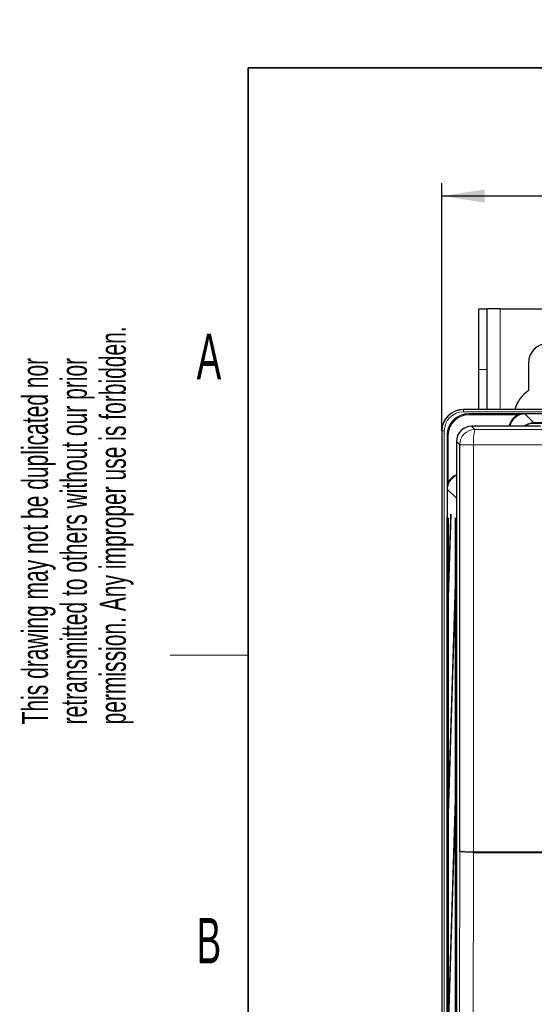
# Model space of a CAD drawing. Header units: millimetres. Extents: x 5 to 418, y 2 to 292.
# Tile 20 of 49: x 8 to 48, y 210 to 286. Entities that reach past the tile are written whole.
import ezdxf

# ---------------------------------------------------------------- set-up
doc = ezdxf.new("R2010")
doc.units = ezdxf.units.MM
doc.layers.add('SLD-0', color=7, linetype='Continuous')
doc.styles.add('SLDTEXTSTYLE0', font='TXT', dxfattribs={"width": 0.605})
doc.dimstyles.new('SLDDIMSTYLE0', dxfattribs={"dimtxt": 3.5, "dimasz": 3.302, "dimexe": 0, "dimexo": 0.0625, "dimgap": 0.875, "dimtad": 1, "dimlfac": 3, "dimrnd": 1e-09, "dimzin": 12, "dimdsep": 46, "dimtxsty": 'SLDTEXTSTYLE0', "dimsah": 1, "dimcen": 0.09, "dimadec": 0, "dimazin": 3, "dimtfac": 1, "dimtofl": 0, "dimtmove": 0, "dimatfit": 3, "dimfxl": 1, "dimfrac": 2, "dimtolj": 1, "dimtzin": 12, "dimarcsym": 0})

# ---------------------------------------------------------------- blocks, each defined once
blk = doc.blocks.new('_D_1')
at = {"layer": 'SLD-0', "color": 7}
for p, q in [((40.925, 254.515), (40.925, 273.612)), ((123.925, 254.515), (123.925, 273.612)), ((123.925, 272.612), (40.925, 272.612))]:
    blk.add_line(p, q, dxfattribs=at)
for points in [[(40.925, 272.612), (44.227, 272.104), (44.227, 273.12)], [(123.925, 272.612), (120.623, 273.12), (120.623, 272.104)]]:
    blk.add_solid(points, dxfattribs=at)
at = {"layer": 'SLD-0', "color": 7, "insert": (78.414, 277.124), "char_height": 3.5, "attachment_point": 1, "style": 'SLDTEXTSTYLE0'}
blk.add_mtext('249', dxfattribs=at)

msp = doc.modelspace()

# ---------------------------------------------------------------- linework, layer by layer
at = {"color": 7, "linetype": 'Continuous', "lineweight": 25}
for p, q in [((43.7578, 263.9154), (44.4245, 263.9154)), ((43.7578, 259.2487), (43.7578, 263.9154)), ((44.4245, 259.2487), (44.4245, 263.9154)), ((45.4245, 263.9154), (44.4245, 263.9154)), ((45.4245, 263.9154), (53.4245, 263.9154)), ((47.5912, 259.7487), (47.5912, 257.6202)), ((43.7578, 256.1821), (43.7578, 259.2487)), ((44.4245, 256.1821), (44.4245, 259.2487)), ((122.2578, 256.1821), (42.5912, 256.1821)), ((121.8479, 255.8475), (43.0011, 255.8475)), ((48.5119, 254.875), (43.2148, 254.875)), ((40.9245, 254.5154), (40.9245, 97.8485)), ((41.3347, 254.1811), (41.3347, 98.6681)), ((42.0483, 253.7085), (42.0483, 122.2942)), ((42.2973, 222.1384), (42.2973, 253.4586)), ((41.604, 248.1033), (41.4287, 242.4558)), ((41.6079, 247.728), (41.604, 248.1033)), ((41.4011, 247.8154), (41.4011, 102.1821)), ((41.409, 247.8154), (41.4011, 247.8154)), ((41.409, 102.1821), (41.409, 247.8154)), ((41.4326, 242.0805), (41.6079, 247.728)), ((41.9655, 247.8154), (41.9655, 122.9487)), ((41.9734, 247.8154), (41.9655, 247.8154)), ((41.9734, 122.9487), (41.9734, 247.8154)), ((41.4287, 242.4558), (41.4326, 242.0805)), ((41.4437, 242.4396), (41.4287, 242.4558)), ((41.9419, 242.3272), (41.4287, 225.7903)), ((41.9458, 241.9519), (41.9419, 242.3272)), ((41.4326, 225.415), (41.9458, 241.9519)), ((41.4287, 225.7903), (41.4326, 225.415)), ((41.4437, 225.7741), (41.4287, 225.7903)), ((41.9419, 225.6606), (41.4287, 209.1236)), ((41.4326, 208.7483), (41.9458, 225.2853)), ((41.9458, 225.2853), (41.9419, 225.6606))]:
    msp.add_line(p, q, dxfattribs=at)
at = {"color": 7, "linetype": 'Continuous', "lineweight": 18}
for p, q in [((45.4245, 256.1821), (45.4245, 263.9154)), ((43.7578, 259.2487), (44.4245, 259.2487)), ((42.5912, 256.1821), (42.5912, 256.1616)), ((42.5912, 255.995), (42.5912, 256.1616)), ((42.5912, 256.1616), (122.2578, 256.1616)), ((122.2578, 255.995), (42.5912, 255.995)), ((43.0011, 255.8475), (43.0196, 255.8295)), ((43.0196, 255.8295), (46.7723, 255.8295)), ((43.0196, 255.7628), (43.0196, 255.8295)), ((46.7723, 255.7628), (43.0196, 255.7628)), ((46.7723, 255.7628), (46.7723, 255.8295)), ((47.3255, 255.8272), (47.9923, 255.1604)), ((43.2148, 254.875), (43.4638, 254.6251)), ((47.9923, 255.1604), (47.9923, 255.0937)), ((47.9923, 255.1604), (56.9078, 255.1604)), ((48.7307, 255.0937), (47.9923, 255.0937)), ((40.9449, 254.5154), (40.9245, 254.5154)), ((41.1116, 254.5154), (40.9449, 254.5154)), ((40.9449, 97.8689), (40.9449, 254.5154)), ((41.1116, 254.5154), (41.1116, 97.8689)), ((41.3532, 254.1631), (41.3347, 254.1811)), ((41.3532, 250.5675), (41.3532, 254.1631)), ((41.4199, 254.1631), (41.3532, 254.1631)), ((41.4199, 254.1631), (41.4199, 250.5675)), ((42.2973, 253.4586), (42.0483, 253.7085)), ((43.361, 253.4586), (42.2973, 253.4586)), ((43.361, 253.4586), (43.361, 222.1052)), ((41.3532, 250.5675), (41.4199, 250.5675)), ((42.04, 249.3476), (41.3555, 250.0144)), ((42.04, 122.5863), (42.04, 249.3476)), ((42.04, 249.3476), (42.0483, 249.3476)), ((41.3052, 122.5937), (41.3052, 247.7704)), ((41.3347, 247.7704), (41.3052, 247.7704))]:
    msp.add_line(p, q, dxfattribs=at)
at = {"color": 7, "linetype": 'Continuous', "lineweight": 18, "flags": 128}
for points in [[(42.2411, 198.4863), (42.2551, 204.3704), (42.2693, 210.3669), (42.2973, 222.1384)], [(43.3619, 222.0171), (43.3565, 219.7483), (43.3345, 210.4977), (43.32, 204.446), (43.3195, 204.2162), (43.3057, 198.4297)]]:
    msp.add_lwpolyline(points, dxfattribs=at)
at = {"color": 7, "linetype": 'Continuous', "lineweight": 25}
for centre, radius, start, end in [((49.0912, 259.7487), 1.5, 0, 180), ((49.0912, 255.4154), 2.6667, 124.228866, 163.291656), ((42.5912, 254.5154), 1.6667, 90, 180)]:
    msp.add_arc(centre, radius, start, end, dxfattribs=at)
at = {"color": 7, "linetype": 'Continuous', "lineweight": 18}
for centre, radius, start, end in [((42.5912, 254.5154), 1.6463, 90, 180), ((42.5912, 254.5154), 1.4796, 90, 180), ((43.4642, 253.4581), 1.1669, 90.021156, 179.97878), ((46.8857, 253.7356), 3.5356, 165.428754, 184.493153)]:
    msp.add_arc(centre, radius, start, end, dxfattribs=at)
at = {"color": 7, "linetype": 'Continuous', "lineweight": 25}
for centre, major_axis, ratio, start_param, end_param in [((43.0016, 254.1806), (1.1941, -1.1634), 0.9997123, 2.3433015, 3.9137852), ((43.2151, 253.7081), (-0.8237, 0.8266), 0.9997203, 5.4996978, 7.0701783)]:
    msp.add_ellipse(centre, major_axis=major_axis, ratio=ratio, start_param=start_param, end_param=end_param, dxfattribs=at)
at = {"color": 7, "linetype": 'Continuous', "lineweight": 18}
for centre, major_axis, ratio, start_param, end_param in [((43.0201, 254.1626), (1.1941, -1.1634), 0.9997123, 2.3433015, 3.9137852), ((43.0201, 254.1626), (-1.1464, 1.1169), 0.9996873, 5.4848942, 7.0553779), ((47.3259, 254.6603), (-0.8724, 0.8724), 0.9996955, 5.9630352, 6.893856), ((47.3259, 254.6603), (0.8252, -0.8252), 0.9996607, 2.3563468, 3.7421786), ((47.9926, 253.9936), (0.8252, -0.8252), 0.9997302, 2.3563468, 3.0708816), ((47.9926, 253.9936), (-0.7781, 0.7781), 0.9996955, 5.4979394, 6.139515), ((42.5224, 250.014), (0.8359, -0.8144), 0.9996516, 2.7613943, 3.9137852), ((42.5224, 250.014), (0.8837, -0.8609), 0.9996873, 2.7375077, 3.4488007), ((43.2068, 249.3473), (0.8359, -0.8143), 0.999723, 3.7945234, 3.9137852), ((41.639, 247.7689), (0.1722, -0.2874), 0.9948398, 3.7469844, 4.1704042)]:
    msp.add_ellipse(centre, major_axis=major_axis, ratio=ratio, start_param=start_param, end_param=end_param, dxfattribs=at)
for points, knots in [([(46.7723, 255.8295), (46.862, 255.8293), (47.0161, 255.829), (47.1958, 255.828), (47.2906, 255.8274), (47.3243, 255.8272), (47.3255, 255.8272)], [0, 0, 0, 0, 0.47272859, 0.81220432, 0.99328438, 1, 1, 1, 1]), ([(46.7723, 255.7628), (46.8571, 255.7798), (47.0053, 255.8095), (47.1889, 255.825), (47.2885, 255.8273), (47.3242, 255.8272), (47.3255, 255.8272)], [0, 0, 0, 0, 0.4615287, 0.8068429, 0.9929651, 1, 1, 1, 1]), ([(43.4638, 254.6251), (45.4406, 254.6221), (49.3948, 254.6163), (54.7569, 254.6105), (59.5434, 254.6066), (63.7531, 254.6041), (67.9653, 254.6025), (72.1767, 254.6019), (76.3861, 254.6022), (80.5932, 254.6035), (84.8002, 254.6058), (89.1135, 254.609), (92.0225, 254.612), (93.5305, 254.6136)], [0, 0, 0, 0, 0.1187342, 0.2375068, 0.3215245, 0.4055556, 0.4896271, 0.573712, 0.6576446, 0.7415906, 0.8255769, 0.9095767, 1, 1, 1, 1]), ([(93.6034, 253.4471), (92.0901, 253.4455), (87.7662, 253.4411), (80.6232, 253.4366), (72.1743, 253.4349), (63.7231, 253.4372), (54.1105, 253.4436), (47.3308, 253.4531), (43.361, 253.4586)], [0, 0, 0, 0, 0.0904266, 0.258359, 0.4262915, 0.5943934, 0.7624952, 1, 1, 1, 1]), ([(41.3555, 250.0144), (41.3555, 250.0156), (41.3553, 250.0493), (41.3547, 250.1441), (41.3537, 250.3237), (41.3534, 250.4778), (41.3532, 250.5675)], [0, 0, 0, 0, 0.00671721, 0.18775566, 0.52716244, 1, 1, 1, 1]), ([(41.3555, 250.0144), (41.3555, 250.0157), (41.3555, 250.0514), (41.3578, 250.151), (41.3733, 250.3345), (41.4029, 250.4827), (41.4199, 250.5675)], [0, 0, 0, 0, 0.0070366, 0.1931154, 0.5383586, 1, 1, 1, 1]), ([(43.361, 222.1052), (44.8718, 222.1052), (47.6622, 222.1052), (50.4565, 222.1053), (51.7377, 222.1053)], [0, 0, 0, 0, 0.54147363, 1, 1, 1, 1]), ([(51.7381, 222.017), (50.4568, 222.017), (47.6628, 222.0171), (44.8726, 222.0171), (43.3619, 222.0171)], [0, 0, 0, 0, 0.458552, 1, 1, 1, 1])]:
    msp.add_open_spline(points, degree=3, knots=knots, dxfattribs=at)
at = {"color": 7, "linetype": 'Continuous', "lineweight": 25}
for points, knots in [([(43.3034, 222.0615), (43.1939, 222.0632), (43.021, 222.066), (42.8091, 222.0743), (42.656, 222.0826), (42.5245, 222.0927), (42.4206, 222.1039), (42.3454, 222.1163), (42.3075, 222.1276), (42.2984, 222.1351), (42.2974, 222.1381), (42.2973, 222.1384)], [0, 0, 0, 0, 0.2023619, 0.3196144, 0.4402594, 0.5576592, 0.6784493, 0.7961031, 0.9171572, 0.9934432, 1, 1, 1, 1]), ([(43.3034, 222.0615), (43.3215, 222.0752), (43.3407, 222.0898), (43.3599, 222.1044), (43.361, 222.1052)], [0, 0, 0, 0, 0.945588, 1, 1, 1, 1]), ([(43.3619, 222.0171), (43.3609, 222.0179), (43.3413, 222.0326), (43.3218, 222.0474), (43.3034, 222.0615)], [0, 0, 0, 0, 0.0537687, 1, 1, 1, 1])]:
    msp.add_open_spline(points, degree=3, knots=knots, dxfattribs=at)
at = {"layer": 'SLD-0', "lineweight": 35}
for p, q in [((408, 282.5), (26, 282.5)), ((26, 282.5), (26, 12))]:
    msp.add_line(p, q, dxfattribs=at)
at = {"layer": 'SLD-0', "lineweight": 18}
msp.add_line((20, 237.25), (26, 237.25), dxfattribs=at)

# ---------------------------------------------------------------- texts
at = {"layer": 'SLD-0', "char_height": 2, "attachment_point": 1, "rotation": 90, "style": 'SLDTEXTSTYLE0'}
for s, insert in [('permission. Any improper use is forbidden.', (14.5783, 231.9088)), ('retransmitted to others without our prior', (11.5783, 231.9088)), ('This drawing may not be duplicated nor', (8.5783, 231.9088))]:
    msp.add_mtext(s, dxfattribs=dict(at, insert=insert))
at = {"layer": 'SLD-0', "char_height": 3.5, "attachment_point": 2, "style": 'SLDTEXTSTYLE0'}
for s, insert in [('A', (22.9816, 262.0011)), ('B', (22.9816, 217.0011))]:
    msp.add_mtext(s, dxfattribs=dict(at, insert=insert))

# ---------------------------------------------------------------- dimensions: what is measured, and where the dimension line sits
at = {"layer": 'SLD-0', "color": 7}
dim = msp.add_linear_dim(base=(40.9245, 272.6122), p1=(123.9245, 254.5154), p2=(40.9245, 254.5154), dimstyle='SLDDIMSTYLE0', dxfattribs=at)
dim.commit()
dim.dimension.update_dxf_attribs({"geometry": '_D_1', "text_midpoint": (82.4245, 272.6122), "dimtype": 160})

doc.saveas('drawing.dxf')
